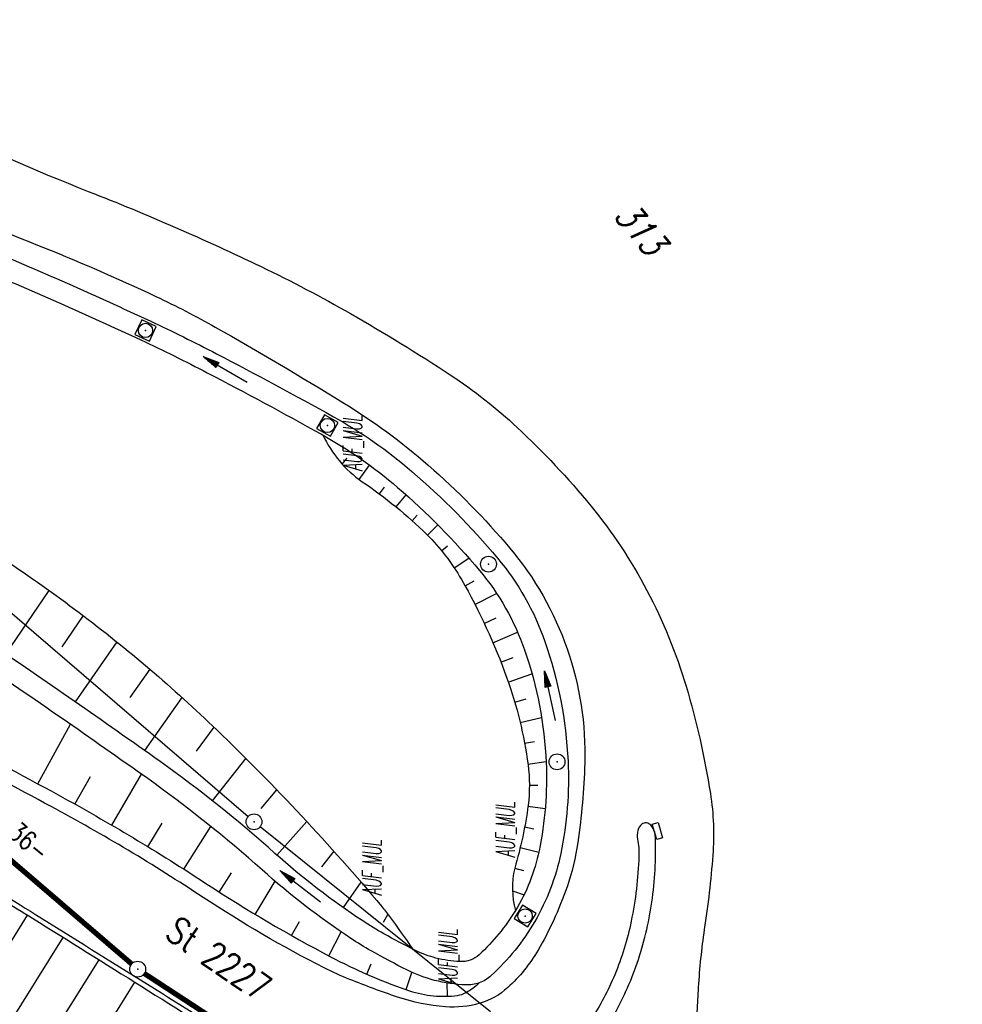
# Model space of a CAD drawing. Extents: x 448150 to 449332, y 437108 to 438384.
# Tile 132 of 172: x 448883 to 448972, y 437683 to 437776. Entities that reach past the tile are written whole.
import ezdxf

# ---------------------------------------------------------------- set-up
doc = ezdxf.new("R2010")
doc.units = 0
doc.header["$LTSCALE"] = 2
doc.header["$MEASUREMENT"] = 0
doc.linetypes.add('AUSGEZOGEN', pattern=[0])
doc.layers.get('0').update_dxf_attribs({"linetype": 'AUSGEZOGEN'})
for name, color, linetype in [('212-ABSTAND', 8, 'AUSGEZOGEN'), ('212-FLSTNR', 8, 'AUSGEZOGEN'), ('212-GRENZL', 8, 'AUSGEZOGEN'), ('212-GRENZL-BAB', 7, 'AUSGEZOGEN'), ('212-GRENZP', 8, 'AUSGEZOGEN'), ('212-GRENZP-BAB', 7, 'AUSGEZOGEN'), ('ANMERKUNG', 7, 'CONTINUOUS'), ('BOESCHG', 250, 'AUSGEZOGEN'), ('FBRTOP', 250, 'AUSGEZOGEN'), ('MULDE', 250, 'AUSGEZOGEN'), ('PFEILTOP', 200, 'AUSGEZOGEN'), ('SCHLITZRINNE', 200, 'AUSGEZOGEN'), ('SCHRIFT', 7, 'AUSGEZOGEN'), ('SCHSYMBOL', 200, 'AUSGEZOGEN'), ('STRASSE', 250, 'AUSGEZOGEN')]:
    doc.layers.add(name, color=color, linetype=linetype)
doc.styles.add('ROMANS', font='romans.shx', dxfattribs={"width": 0.8})

# ---------------------------------------------------------------- blocks, each defined once
blk = doc.blocks.new('30S')
at = {"color": 0}
for p, q in [((-0.751, -0.583), (-0.751, 0)), ((-0.751, 0), (0.751, 0)), ((0.751, 0), (0.751, -0.583)), ((0.751, -0.583), (-0.751, -0.583))]:
    blk.add_line(p, q, dxfattribs=at)
blk.add_point((0, 0), dxfattribs=at)
blk = doc.blocks.new('20')
blk.add_lwpolyline([(-0.754, -0.751), (0.754, -0.751), (0.754, 0.75), (-0.754, 0.75)], close=True)
blk.add_circle((0, 0), 0.676)
blk.add_point((0, 0))
blk = doc.blocks.new('GST')
at = {"color": 0}
blk.add_circle((0, 0), 0.75, dxfattribs=at)
blk.add_point((0, 0), dxfattribs=at)
blk = doc.blocks.new('10')
blk.add_blockref('GST', (0, 0))
blk = doc.blocks.new('PFEIL2')
at = {"color": 0}
for p, q in [((0.88, 0.002), (-2.401, -0.012)), ((0.881, -0.271), (0.879, 0.276)), ((0.879, 0.276), (2.429, 0.009)), ((0.911, 0.27), (0.879, 0.265)), ((0.965, 0.261), (0.879, 0.246)), ((1.019, 0.252), (0.879, 0.228)), ((1.073, 0.242), (0.879, 0.209)), ((1.127, 0.233), (0.879, 0.191)), ((1.181, 0.224), (0.879, 0.172)), ((1.235, 0.214), (0.879, 0.154)), ((1.289, 0.205), (0.879, 0.135)), ((1.343, 0.196), (0.879, 0.117)), ((1.397, 0.187), (0.879, 0.098)), ((1.451, 0.177), (0.879, 0.08)), ((1.505, 0.168), (0.879, 0.061)), ((1.559, 0.159), (0.88, 0.043)), ((1.613, 0.149), (0.88, 0.024)), ((1.668, 0.14), (0.88, 0.006)), ((1.722, 0.131), (0.88, -0.013)), ((1.776, 0.121), (0.88, -0.031)), ((1.83, 0.112), (0.88, -0.05)), ((1.884, 0.103), (0.88, -0.068)), ((1.938, 0.094), (0.88, -0.087)), ((1.992, 0.084), (0.88, -0.105)), ((2.046, 0.075), (0.88, -0.124)), ((2.1, 0.066), (0.88, -0.142)), ((2.154, 0.056), (0.88, -0.161)), ((2.208, 0.047), (0.88, -0.179)), ((2.262, 0.038), (0.881, -0.198)), ((2.316, 0.029), (0.881, -0.216)), ((2.37, 0.019), (0.881, -0.235)), ((2.424, 0.01), (0.881, -0.253)), ((2.429, 0.009), (0.881, -0.271))]:
    blk.add_line(p, q, dxfattribs=at)

msp = doc.modelspace()

# ---------------------------------------------------------------- hatches: boundary and pattern name
at = {"layer": 'SCHLITZRINNE'}
h = msp.add_hatch(dxfattribs=at)
h.set_pattern_fill('_USER', color=256, scale=1.5, angle=45, style=0, pattern_type=0)
h.set_pattern_definition([(0.19809, (448696.2442, 437758.0261), (-0.005186, 1.499991), [])])
edge = h.paths.add_edge_path()
edge.add_arc((450103.943, 439168.643), 1992.851, 225.253931, 225.326505)
edge.add_arc((450104.379, 439169.084), 1993.471, 225.326505, 225.685513)
edge.add_arc((450114.112, 439179.052), 2007.404, 225.685514, 226.043274)
edge.add_arc((450116.374, 439181.397), 2010.661, 226.043274, 226.400342)
edge.add_arc((450108.345, 439172.967), 1999.019, 226.400342, 226.758448)
edge.add_arc((450107.359, 439171.918), 1997.58, 226.758448, 227.116898)
edge.add_arc((450114.22, 439179.306), 2007.663, 227.116898, 227.474446)
edge.add_arc((450112.044, 439176.933), 2004.443, 227.474446, 227.83238)
edge.add_arc((450107.824, 439172.273), 1998.156, 227.83238, 228.190877)
edge.add_arc((450107.663, 439172.094), 1997.915, 228.190877, 228.549748)
edge.add_arc((450107.034, 439171.381), 1996.965, 228.549748, 228.908704)
edge.add_arc((450111.572, 439176.585), 2003.869, 228.908704, 229.265964)
edge.add_arc((450119.093, 439185.318), 2015.394, 229.265964, 229.6222)
edge.add_arc((450115.134, 439180.663), 2009.284, 229.6222, 229.979919)
edge.add_arc((450101.808, 439164.793), 1988.56, 229.979919, 230.339497)
edge.add_arc((450135.905, 439205.921), 2041.985, 230.339497, 230.699144)
edge.add_arc((450015.788, 439059.171), 1852.343, 230.699144, 231.076753)
edge.add_arc((450440.038, 439584.513), 2527.6, 231.076753, 231.41321)
edge.add_arc((449605.176, 438538.206), 1189.037, 231.413211, 231.903765)
edge.add_arc((451876.599, 441435.451), 4870.53, 231.903765, 232.054115)
edge.add_arc((449764.385, 438726.671), 1435.572, 232.054115, 232.331051)
edge.add_arc((663048.573, 714993.472), 350453.466, 232.33105148, 232.33182369)
edge.add_arc((452105.708, 441751.773), 5260.885, 232.331837, 232.33814)
edge.add_arc((1083717.784, 1260087.558), 1038995.508, 232.338139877, 232.338829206)
edge.add_arc((362297.748, 325361.769), 141749.668, 52.33595822, 52.34101086, ccw=False)
edge.add_arc((130991.073, 25697.409), 520301.522, 52.33458173, 52.33595822, ccw=False)
edge.add_arc((597397.743, 629905.021), 242982.187, 232.33379622, 232.33674373)
edge.add_arc((1091510.304, 1270060.009), 1051651.236, 232.336743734, 232.337424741)
edge.add_arc((63904.407, -61307.138), 630166.935, 52.33651599, 52.337652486, ccw=False)
edge.add_line((448950.678, 437541.271), (448965.933, 437529.496))
edge.add_arc((450103.943, 439168.643), 1993.351, 225.253931, 225.326505)
edge.add_arc((450104.379, 439169.084), 1993.971, 225.326505, 225.633952)
h = msp.add_hatch(dxfattribs=at)
h.set_pattern_fill('_USER', color=256, scale=1.5, angle=45, style=0, pattern_type=0)
h.set_pattern_definition([(1.0848, (448717.7677, 437736.8698), (-0.0283982, 1.4997312), [])])
edge = h.paths.add_edge_path()
edge.add_arc((450104.379, 439169.084), 1993.971, 225.677136, 225.685513)
edge.add_arc((450114.112, 439179.052), 2007.904, 225.685514, 226.043274)
edge.add_arc((450116.374, 439181.397), 2011.161, 226.043274, 226.348764)
edge.add_arc((450103.943, 439168.643), 1992.851, 225.253931, 225.326505)
edge.add_arc((450104.379, 439169.084), 1993.471, 225.326505, 225.685513)
edge.add_arc((450114.112, 439179.052), 2007.404, 225.685514, 226.043274)
edge.add_arc((450116.374, 439181.397), 2010.661, 226.043274, 226.400342)
edge.add_arc((450108.345, 439172.967), 1999.019, 226.400342, 226.758448)
edge.add_arc((450107.359, 439171.918), 1997.58, 226.758448, 227.116898)
edge.add_arc((450114.22, 439179.306), 2007.663, 227.116898, 227.474446)
edge.add_arc((450112.044, 439176.933), 2004.443, 227.474446, 227.83238)
edge.add_arc((450107.824, 439172.273), 1998.156, 227.83238, 228.190877)
edge.add_arc((450107.663, 439172.094), 1997.915, 228.190877, 228.549748)
edge.add_arc((450107.034, 439171.381), 1996.965, 228.549748, 228.908704)
edge.add_arc((450111.572, 439176.585), 2003.869, 228.908704, 229.265964)
edge.add_arc((450119.093, 439185.318), 2015.394, 229.265964, 229.6222)
edge.add_arc((450115.134, 439180.663), 2009.284, 229.6222, 229.979919)
edge.add_arc((450101.808, 439164.793), 1988.56, 229.979919, 230.339497)
edge.add_arc((450135.905, 439205.921), 2041.985, 230.339497, 230.699144)
edge.add_arc((450015.788, 439059.171), 1852.343, 230.699144, 231.076753)
edge.add_arc((450440.038, 439584.513), 2527.6, 231.076753, 231.41321)
edge.add_arc((449605.176, 438538.206), 1189.037, 231.413211, 231.903765)
edge.add_arc((451876.599, 441435.451), 4870.53, 231.903765, 232.054115)
edge.add_arc((449764.385, 438726.671), 1435.572, 232.054115, 232.331051)
edge.add_arc((663048.573, 714993.472), 350453.466, 232.33105148, 232.33182369)
edge.add_arc((452105.708, 441751.773), 5260.885, 232.331837, 232.33814)
edge.add_arc((1083717.784, 1260087.558), 1038995.508, 232.338139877, 232.338829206)
edge.add_arc((362297.748, 325361.769), 141749.668, 52.33595822, 52.34101086, ccw=False)
edge.add_arc((130991.073, 25697.409), 520301.522, 52.33458173, 52.33595822, ccw=False)
edge.add_arc((597397.743, 629905.021), 242982.187, 232.33379622, 232.33674373)
edge.add_arc((1091510.304, 1270060.009), 1051651.236, 232.336743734, 232.337424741)
edge.add_arc((63904.407, -61307.138), 630166.935, 52.33651599, 52.337652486, ccw=False)
edge.add_line((448950.678, 437541.271), (448965.933, 437529.496))
h = msp.add_hatch(dxfattribs=at)
h.set_pattern_fill('_USER', color=256, scale=1.5, angle=45, style=0, pattern_type=0)
h.set_pattern_definition([(1.92282, (448737.9663, 437717.5835), (-0.05033, 1.4991554), [])])
edge = h.paths.add_edge_path()
edge.add_arc((450116.374, 439181.397), 2011.161, 226.391578, 226.400342)
edge.add_arc((450108.345, 439172.967), 1999.519, 226.400342, 226.758448)
edge.add_arc((450107.359, 439171.918), 1998.08, 226.758448, 227.116898)
edge.add_arc((450114.22, 439179.306), 2008.163, 227.116898, 227.474446)
edge.add_arc((450112.044, 439176.933), 2004.943, 227.474446, 227.83238)
edge.add_arc((450107.824, 439172.273), 1998.656, 227.83238, 228.068653)
edge.add_arc((450103.943, 439168.643), 1992.851, 225.253931, 225.326505)
edge.add_arc((450104.379, 439169.084), 1993.471, 225.326505, 225.685513)
edge.add_arc((450114.112, 439179.052), 2007.404, 225.685514, 226.043274)
edge.add_arc((450116.374, 439181.397), 2010.661, 226.043274, 226.400342)
edge.add_arc((450108.345, 439172.967), 1999.019, 226.400342, 226.758448)
edge.add_arc((450107.359, 439171.918), 1997.58, 226.758448, 227.116898)
edge.add_arc((450114.22, 439179.306), 2007.663, 227.116898, 227.474446)
edge.add_arc((450112.044, 439176.933), 2004.443, 227.474446, 227.83238)
edge.add_arc((450107.824, 439172.273), 1998.156, 227.83238, 228.190877)
edge.add_arc((450107.663, 439172.094), 1997.915, 228.190877, 228.549748)
edge.add_arc((450107.034, 439171.381), 1996.965, 228.549748, 228.908704)
edge.add_arc((450111.572, 439176.585), 2003.869, 228.908704, 229.265964)
edge.add_arc((450119.093, 439185.318), 2015.394, 229.265964, 229.6222)
edge.add_arc((450115.134, 439180.663), 2009.284, 229.6222, 229.979919)
edge.add_arc((450101.808, 439164.793), 1988.56, 229.979919, 230.339497)
edge.add_arc((450135.905, 439205.921), 2041.985, 230.339497, 230.699144)
edge.add_arc((450015.788, 439059.171), 1852.343, 230.699144, 231.076753)
edge.add_arc((450440.038, 439584.513), 2527.6, 231.076753, 231.41321)
edge.add_arc((449605.176, 438538.206), 1189.037, 231.413211, 231.903765)
edge.add_arc((451876.599, 441435.451), 4870.53, 231.903765, 232.054115)
edge.add_arc((449764.385, 438726.671), 1435.572, 232.054115, 232.331051)
edge.add_arc((663048.573, 714993.472), 350453.466, 232.33105148, 232.33182369)
edge.add_arc((452105.708, 441751.773), 5260.885, 232.331837, 232.33814)
edge.add_arc((1083717.784, 1260087.558), 1038995.508, 232.338139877, 232.338829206)
edge.add_arc((362297.748, 325361.769), 141749.668, 52.33595822, 52.34101086, ccw=False)
edge.add_arc((130991.073, 25697.409), 520301.522, 52.33458173, 52.33595822, ccw=False)
edge.add_arc((597397.743, 629905.021), 242982.187, 232.33379622, 232.33674373)
edge.add_arc((1091510.304, 1270060.009), 1051651.236, 232.336743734, 232.337424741)
edge.add_arc((63904.407, -61307.138), 630166.935, 52.33651599, 52.337652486, ccw=False)
edge.add_line((448950.678, 437541.271), (448965.933, 437529.496))
h = msp.add_hatch(dxfattribs=at)
h.set_pattern_fill('_USER', color=256, scale=1.5, angle=45, style=0, pattern_type=0)
h.set_pattern_definition([(5.43336, (448830.8072, 437635.437), (-0.142032, 1.4932605), [])])
edge = h.paths.add_edge_path()
edge.add_arc((450115.134, 439180.663), 2009.784, 229.703318, 229.979919)
edge.add_arc((450101.808, 439164.793), 1989.06, 229.979919, 230.339497)
edge.add_arc((450135.905, 439205.921), 2042.485, 230.339497, 230.699144)
edge.add_arc((450015.788, 439059.171), 1852.843, 230.699144, 231.076753)
edge.add_arc((450440.038, 439584.513), 2528.1, 231.076753, 231.211068)
edge.add_arc((450103.943, 439168.643), 1992.851, 225.253931, 225.326505)
edge.add_arc((450104.379, 439169.084), 1993.471, 225.326505, 225.685513)
edge.add_arc((450114.112, 439179.052), 2007.404, 225.685514, 226.043274)
edge.add_arc((450116.374, 439181.397), 2010.661, 226.043274, 226.400342)
edge.add_arc((450108.345, 439172.967), 1999.019, 226.400342, 226.758448)
edge.add_arc((450107.359, 439171.918), 1997.58, 226.758448, 227.116898)
edge.add_arc((450114.22, 439179.306), 2007.663, 227.116898, 227.474446)
edge.add_arc((450112.044, 439176.933), 2004.443, 227.474446, 227.83238)
edge.add_arc((450107.824, 439172.273), 1998.156, 227.83238, 228.190877)
edge.add_arc((450107.663, 439172.094), 1997.915, 228.190877, 228.549748)
edge.add_arc((450107.034, 439171.381), 1996.965, 228.549748, 228.908704)
edge.add_arc((450111.572, 439176.585), 2003.869, 228.908704, 229.265964)
edge.add_arc((450119.093, 439185.318), 2015.394, 229.265964, 229.6222)
edge.add_arc((450115.134, 439180.663), 2009.284, 229.6222, 229.979919)
edge.add_arc((450101.808, 439164.793), 1988.56, 229.979919, 230.339497)
edge.add_arc((450135.905, 439205.921), 2041.985, 230.339497, 230.699144)
edge.add_arc((450015.788, 439059.171), 1852.343, 230.699144, 231.076753)
edge.add_arc((450440.038, 439584.513), 2527.6, 231.076753, 231.41321)
edge.add_arc((449605.176, 438538.206), 1189.037, 231.413211, 231.903765)
edge.add_arc((451876.599, 441435.451), 4870.53, 231.903765, 232.054115)
edge.add_arc((449764.385, 438726.671), 1435.572, 232.054115, 232.331051)
edge.add_arc((663048.573, 714993.472), 350453.466, 232.33105148, 232.33182369)
edge.add_arc((452105.708, 441751.773), 5260.885, 232.331837, 232.33814)
edge.add_arc((1083717.784, 1260087.558), 1038995.508, 232.338139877, 232.338829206)
edge.add_arc((362297.748, 325361.769), 141749.668, 52.33595822, 52.34101086, ccw=False)
edge.add_arc((130991.073, 25697.409), 520301.522, 52.33458173, 52.33595822, ccw=False)
edge.add_arc((597397.743, 629905.021), 242982.187, 232.33379622, 232.33674373)
edge.add_arc((1091510.304, 1270060.009), 1051651.236, 232.336743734, 232.337424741)
edge.add_arc((63904.407, -61307.138), 630166.935, 52.33651599, 52.337652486, ccw=False)
edge.add_line((448950.678, 437541.271), (448965.933, 437529.496))

# ---------------------------------------------------------------- linework, layer by layer
at = {"layer": '212-GRENZL'}
for p, q in [((448904.242, 437700.549), (448880.818, 437720.721)), ((448927.206, 437682.06), (448905.394, 437699.59))]:
    msp.add_line(p, q, dxfattribs=at)
at = {"layer": '212-GRENZL-BAB', "const_width": 0.5, "flags": 128}
for points in [[(448856.179, 437718.441), (448893.231, 437686.599)], [(448894.428, 437685.7), (448932.572, 437660.74)]]:
    msp.add_lwpolyline(points, dxfattribs=at)
at = {"layer": 'BOESCHG'}
for p, q in [((448913.161, 437733.945), (448913.642, 437734.523)), ((448914.758, 437732.495), (448915.758, 437733.851)), ((448916.685, 437731.125), (448917.158, 437731.76)), ((448918.261, 437729.893), (448919.204, 437731.045)), ((448919.777, 437728.59), (448920.253, 437729.118)), ((448921.231, 437727.217), (448922.21, 437728.203)), ((448922.576, 437725.738), (448923.137, 437726.199)), ((448923.764, 437724.13), (448925.153, 437725.052)), ((448924.791, 437722.415), (448925.672, 437722.905)), ((448885.389, 437721.991), (448881.287, 437715.957)), ((448925.734, 437720.651), (448927.781, 437721.701)), ((448888.639, 437719.594), (448886.614, 437716.647)), ((448926.616, 437718.856), (448927.735, 437719.383)), ((448927.438, 437717.033), (448929.768, 437718.035)), ((448891.824, 437717.105), (448887.88, 437711.427)), ((448928.197, 437715.183), (448929.356, 437715.636)), ((448894.94, 437714.524), (448893.05, 437711.83)), ((448928.892, 437713.308), (448931.133, 437714.088)), ((448897.987, 437711.849), (448894.429, 437706.831)), ((448929.502, 437711.403), (448930.573, 437711.717)), ((448930.016, 437709.471), (448932.036, 437709.954)), ((448884.352, 437703.661), (448887.421, 437709.309)), ((448901.022, 437709.026), (448899.349, 437706.762)), ((448930.432, 437707.515), (448931.371, 437707.69)), ((448904.026, 437706.088), (448900.856, 437702.07)), ((448930.749, 437705.54), (448932.469, 437705.772)), ((448887.86, 437701.739), (448889.317, 437704.351)), ((448891.334, 437699.756), (448894.148, 437704.578)), ((448930.887, 437703.547), (448931.694, 437703.547)), ((448906.956, 437703.108), (448905.457, 437701.326)), ((448930.753, 437701.553), (448932.387, 437701.337)), ((448894.768, 437697.706), (448896.124, 437699.928)), ((448898.162, 437695.589), (448900.729, 437699.617)), ((448909.801, 437700.102), (448906.976, 437696.92)), ((448930.439, 437699.578), (448931.293, 437699.419)), ((448912.367, 437697.286), (448911.204, 437695.818)), ((448930.02, 437697.623), (448931.778, 437697.197)), ((448901.52, 437693.416), (448902.679, 437695.223)), ((448929.498, 437695.692), (448930.315, 437695.448)), ((448904.918, 437691.305), (448906.802, 437694.437)), ((448914.94, 437694.36), (448913.243, 437691.954)), ((448929.284, 437693.521), (448930.385, 437693.16)), ((448878.146, 437682.819), (448883.362, 437691.239)), ((448917.494, 437691.307), (448917.041, 437690.534)), ((448908.374, 437689.292), (448909.124, 437690.623)), ((448911.887, 437687.379), (448913.074, 437689.635)), ((448876.25, 437672.325), (448886.754, 437689.119)), ((448884.889, 437678.603), (448890.145, 437686.997)), ((448915.486, 437685.635), (448915.92, 437686.616)), ((448919.21, 437684.178), (448919.763, 437685.81)), ((448883.015, 437668.089), (448893.535, 437684.874)), ((448923.136, 437683.549), (448923.091, 437684.806))]:
    msp.add_line(p, q, dxfattribs=at)
for points in [[(448807.869, 437744.872, 0.052351), (448810.649, 437740.423, 0.0631), (448813.742, 437737.354, 0.000849), (448815.258, 437736.192, 0.007582), (448815.43, 437736.065, 0.007727), (448817.41, 437734.692, 0.035163), (448817.87, 437734.428, 0.013943), (448821.91, 437732.612, -0.00272), (448842.818, 437723.772, -0.000108), (448854.807, 437718.623, -0.000365), (448858.346, 437717.099, -0.017771), (448864.911, 437713.985, -0.00534), (448886.252, 437702.627, -0.020126), (448900.348, 437694.177, 0.024345), (448912.063, 437687.288, 0.01912), (448916.003, 437685.411, 0.022006), (448919.549, 437684.066, 0.055578), (448921.811, 437683.59, 0.05661), (448924.081, 437683.628, 0.098588), (448924.872, 437683.896, 0.052365), (448926.137, 437684.813)], [(448823.462, 437722.926, -0.011868), (448843.909, 437713.936, -0.023527), (448853.881, 437708.681, -0.000648), (448880.936, 437692.707, -0.005983), (448883.845, 437690.937, -0.000674), (448904.498, 437677.991, -0.000976), (448918.725, 437669.007, -0.002135), (448932.329, 437660.298, 0.005284)]]:
    msp.add_lwpolyline(points, format="xyb", dxfattribs=at)
at = {"layer": 'BOESCHG', "flags": 128}
for points in [[(448831.191, 437744.383, -0.012671), (448837.055, 437743.728, -0.028985), (448839.588, 437743.229, -0.010188), (448850.618, 437740.143, -0.018675), (448856.53, 437738.114, -0.023715), (448863.667, 437734.967, -0.016132), (448873.753, 437729.522, -0.029646), (448888.257, 437719.883, -0.030147), (448901.288, 437708.771, -0.013271), (448909.331, 437700.607, -0.013347), (448916.884, 437692.075, -0.017032), (448917.639, 437691.11, -0.005479), (448919.85, 437688.006)], [(448915.054, 437732.282, -0.046215), (448921.175, 437727.274, -0.068317), (448924.448, 437723.024, -0.043717), (448928.76, 437713.682, -0.053234), (448930.76, 437705.465, -0.065304), (448930.767, 437701.654, -0.040653), (448929.496, 437695.682)]]:
    msp.add_lwpolyline(points, format="xyb", dxfattribs=at)
at = {"layer": 'BOESCHG'}
for centre, radius, start, end in [((448921.359, 437741.366), 11.057, 204.97737, 235.23739), ((448937.412, 437693.815), 8.133, 166.72776, 195.32856)]:
    msp.add_arc(centre, radius, start, end, dxfattribs=at)
at = {"layer": 'FBRTOP'}
for points in [[(448875.411, 437623.641, 0.00214), (448883.327, 437617.381, 0.000657), (448893.314, 437609.572, 0.001208), (448898.757, 437605.348, 0.000003), (448902.464, 437602.487, 0.000028), (448902.917, 437602.137, 0.000003), (448912.812, 437594.5, -0.000022), (448922.707, 437586.863, -0.000006), (448932.602, 437579.224, 0.000013), (448942.498, 437571.586, 0.000003), (448952.392, 437563.949, -0.000005), (448962.287, 437556.312, -0.000002), (448991.973, 437533.398, 0.000001), (449021.658, 437510.484, 0), (449059.524, 437481.257, 0), (449100.819, 437449.382, 0.000002), (449140.4, 437418.831, -0.000003), (449179.981, 437388.28, -0.000002), (449197.089, 437375.075, 0.000004)], [(448881.988, 437575.026, 0.000003), (448891.884, 437567.387, -0.000022), (448901.78, 437559.749, -0.000006), (448911.675, 437552.112, 0.000013), (448921.57, 437544.474, 0.000003), (448931.465, 437536.836, -0.000005), (448941.36, 437529.199, 0), (448949.808, 437522.678, 0.000001)]]:
    msp.add_lwpolyline(points, format="xyb", dxfattribs=at)
at = {"layer": 'FBRTOP', "const_width": 0.5}
for points in [[(448874.037, 437605.603, 0.000656), (448884.088, 437597.744, 0.001208), (448889.562, 437593.497, 0.000003), (448893.294, 437590.616, 0.000028), (448893.751, 437590.263, 0.000003), (448903.647, 437582.626, -0.000022), (448913.542, 437574.988, -0.000006), (448923.437, 437567.35, 0.000013), (448933.332, 437559.712, 0.000003), (448943.227, 437552.075, -0.000005), (448953.122, 437544.437, -0.000002), (448982.808, 437521.524, 0.000001), (449012.493, 437498.61, 0), (449050.358, 437469.383, 0), (449091.654, 437437.508, 0.000002), (449131.235, 437406.957, -0.000003), (449170.816, 437376.406, -0.000001), (449185.277, 437365.244, 0.000004)], [(448881.488, 437615.035, 0.000657), (448891.481, 437607.222, 0.001208), (448896.936, 437602.99, 0.000003), (448900.643, 437600.128, 0.000028), (448901.097, 437599.778, 0.000003), (448910.992, 437592.141, -0.000022), (448920.886, 437584.504, -0.000006), (448930.781, 437576.866, 0.000013), (448940.677, 437569.227, 0.000003), (448950.572, 437561.59, -0.000005), (448960.466, 437553.953, -0.000002), (448990.152, 437531.039)], [(449098.999, 437447.023, 0.000002), (449138.58, 437416.472, -0.000003), (449178.161, 437385.922, -0.000002), (449194.742, 437373.122, 0.000004)]]:
    msp.add_lwpolyline(points, format="xyb", dxfattribs=at)
at = {"layer": 'MULDE'}
for points in [[(448873.645, 437756.256, -0.006709), (448877.749, 437755.029, -0.023274), (448878.91, 437754.605, -0.004816), (448887.115, 437751.073, -0.004986), (448894.972, 437747.505, -0.011306), (448901.257, 437744.401, -0.006302), (448912.329, 437738.439, -0.051226), (448919.754, 437733.261, -0.04013), (448927.865, 437725.05, -0.091478), (448932.348, 437717.16, -0.071614), (448934.543, 437705.816, -0.063219), (448933.859, 437697.065, -0.080734), (448931.396, 437690.629, -0.075222), (448927.278, 437685.503, -0.100482), (448926.137, 437684.813, -0.05161)], [(448873.047, 437754.348, -0.006656), (448877.073, 437753.144, -0.023232), (448878.204, 437752.731, -0.004858), (448886.306, 437749.243, -0.005003), (448894.104, 437745.703, -0.011288), (448900.382, 437742.602, -0.006432), (448911.199, 437736.773, -0.051095), (448918.402, 437731.747, -0.04061), (448926.153, 437723.886, -0.090994), (448930.429, 437716.342, -0.072483), (448932.473, 437705.682, -0.06235), (448931.804, 437697.324, -0.086218), (448929.568, 437691.665, -0.069747), (448926.134, 437687.484, -0.201392), (448924.309, 437686.825, -0.049434), (448922.039, 437687.168, -0.05154), (448920.114, 437687.875, -0.012538)], [(448920.114, 437687.875, -0.001873), (448920.047, 437687.908, -0.012538), (448917.114, 437689.461, -0.017648), (448915.1, 437690.689, -0.036645), (448906.795, 437697.082, 0.027578), (448895.922, 437705.771, 0.006111), (448879.573, 437717.121, 0.0159), (448873.102, 437721.203, 0.003534), (448864.428, 437726.215, -0.003945), (448856.661, 437730.711, -0.002347), (448850.594, 437734.327, 0.006072), (448848.238, 437735.706, 0.006329), (448846.435, 437736.703, 0.00398), (448843.536, 437738.229, 0.003273), (448837.704, 437741.191, 0.003406), (448832.062, 437743.963, 0.000256), (448831.191, 437744.383, 0.001078), (448831.001, 437744.474, 0.004757)], [(448926.137, 437684.813, -0.096718), (448924.867, 437684.621, -0.05161), (448921.91, 437685.054, -0.0553), (448919.297, 437686.034, -0.010661), (448915.9, 437687.85, -0.018302), (448913.986, 437689.021, -0.035766), (448905.575, 437695.507, 0.02739), (448894.742, 437704.155, 0.006075), (448878.452, 437715.461, 0.01589)]]:
    msp.add_lwpolyline(points, format="xyb", dxfattribs=at)
at = {"layer": 'SCHLITZRINNE'}
for points in [[(448891.307, 437587.097, 0.000003), (448901.202, 437579.459, -0.000022), (448911.098, 437571.822, -0.000006), (448920.993, 437564.184, 0.000013), (448930.888, 437556.546, 0.000003), (448940.783, 437548.908, -0.000005), (448950.678, 437541.271, -0.000001), (448965.933, 437529.496, 0.000001)], [(448701.044, 437753.253, 0.000317), (448702.838, 437751.477, 0.001566), (448711.748, 437742.723, 0.001561), (448720.744, 437733.994, 0.001558), (448729.791, 437725.325, 0.001563), (448738.866, 437716.737, 0.001564), (448747.996, 437708.204, 0.00156), (448757.203, 437699.707, 0.001562), (448766.458, 437691.272, 0.001564), (448775.751, 437682.908, 0.001566), (448785.104, 437674.595, 0.001566), (448794.507, 437666.343, 0.001559), (448803.95, 437658.16, 0.001554), (448813.47, 437650.012, 0.001561), (448823.052, 437641.915, 0.001569), (448832.635, 437633.92, 0.001569), (448842.528, 437625.771, 0.001648), (448852, 437618.069, 0.001468), (448863.575, 437608.778, 0.00214), (448871.559, 437602.463, 0.000656), (448881.628, 437594.59, 0.001208), (448887.11, 437590.337, 0.000003), (448890.849, 437587.45, 0.000028)]]:
    msp.add_lwpolyline(points, format="xyb", dxfattribs=at)
at = {"layer": 'STRASSE'}
for points in [[(448846.749, 437781.533, 0.019411), (448855.961, 437775.823, 0.008977), (448863.503, 437771.721, 0.00653), (448874.04, 437766.407, 0.020004), (448889.122, 437759.779, -0.018459), (448905.489, 437752.647, -0.017985), (448913.953, 437748.199, -0.01552), (448923.394, 437742.4, -0.042138), (448929.735, 437737.417, -0.033367), (448936.7, 437729.996, -0.050345), (448942.02, 437721.988, -0.049336), (448945.725, 437712.905, -0.032967), (448948.025, 437702.75, -0.058829), (448948.255, 437696.906, -0.017764), (448947.45, 437689.857, 0.022949), (448946.883, 437684.393, 0.000908), (448946.754, 437682.081, 0.006919), (448946.742, 437681.777, 0.015283), (448946.747, 437680.714, 0.009177), (448946.841, 437678.946, 0.019132), (448946.926, 437678.18, 0.005164), (448947.376, 437675.362, 0.026397), (448947.944, 437672.841, 0.036039)], [(448873.484, 437759.4, 0.016208), (448884.163, 437754.749, -0.015247), (448895.523, 437749.828, -0.019115), (448901.148, 437746.917, -0.008634), (448913.22, 437739.795, -0.04192), (448921.313, 437733.844, -0.038194), (448929.037, 437725.982, -0.091589), (448934.46, 437716.457, -0.091514), (448936.125, 437705.614, -0.027995), (448935.478, 437698.124, -0.048638), (448934.451, 437693.913, -0.023066), (448933.156, 437690.695, -0.025498), (448931.707, 437687.91, -0.075368), (448928.83, 437684.361, -0.114507), (448926.188, 437682.879, -0.089933), (448922.935, 437682.54, -0.063323), (448918.402, 437683.469, -0.012665), (448913.893, 437685.135, -0.022823), (448911.462, 437686.235, -0.028302), (448899.998, 437692.908, 0.022386), (448885.609, 437701.512, 0.003002), (448865.564, 437712.157, 0.007891)], [(448811.178, 437728.091, 0.00091), (448814.54, 437726.799, 0.002094), (448816.003, 437726.246, 0.000623), (448820.38, 437724.62, -0.000809), (448823.751, 437723.367, -0.019786), (448839.231, 437716.874, -0.019805), (448854.135, 437709.184, -0.005461), (448868.396, 437700.889, -0.004887), (448884.134, 437691.292, -0.000471), (448905.312, 437678.065, -0.000732), (448918.904, 437669.531, -0.002133), (448932.538, 437660.861, 0.005143)]]:
    msp.add_lwpolyline(points, format="xyb", dxfattribs=at)
msp.add_lwpolyline([(448935.228, 437677.037, 0.067285), (448937.856, 437680.057, 0.048373), (448940.447, 437684.972, 0.046785), (448942.152, 437690.585, 0.044847), (448942.835, 437696.666, 0.015628), (448942.817, 437698.599, 0.057536), (448942.736, 437699.119, 0.114137), (448942.398, 437699.741, 0.174335), (448941.985, 437699.967, 0.219713), (448941.524, 437699.836, 0.149627), (448941.157, 437699.256, 0.115548), (448941.127, 437698.435, -0.057078), (448941.256, 437696.793, -0.041611), (448940.526, 437690.648, -0.048621), (448938.967, 437685.583, -0.046537), (448936.689, 437681.299, -0.055775), (448934.1, 437678.182, -0.05652), (448933.462, 437677.694, 0.107558), (448933.152, 437677.403, 0.242107), (448933.076, 437676.807, 0.221985), (448933.535, 437676.348, 0.096148), (448934.012, 437676.272, 0.115538), (448934.401, 437676.378, 0.04455), (448934.587, 437676.501, 0.011865)], format="xyb", close=True, dxfattribs=at)

# ---------------------------------------------------------------- block references
at = {"layer": '212-GRENZP', "rotation": 309.7713901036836}
msp.add_blockref('GST', (448904.81, 437700.061), dxfattribs=at)
at = {"layer": '212-GRENZP-BAB', "rotation": 309.7713901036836}
msp.add_blockref('GST', (448893.8, 437686.11), dxfattribs=at)
at = {"layer": 'PFEILTOP'}
for p, rotation in [((448902.086, 437742.904), 149.4406953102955), ((448932.822, 437712), 101.9833872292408), ((448909.192, 437693.955), 142.0339822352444)]:
    msp.add_blockref('PFEIL2', p, dxfattribs=dict(at, rotation=rotation))
at = {"layer": 'SCHSYMBOL'}
for name, p, rotation in [('20', (448894.538, 437746.604), 65.0123943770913), ('20', (448911.764, 437737.606), 60.98577626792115), ('30S', (448942.736, 437699.119), 106.3353413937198), ('20', (448930.482, 437691.147), 328.6660205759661)]:
    msp.add_blockref(name, p, dxfattribs=dict(at, rotation=rotation))
for p in [(448927.009, 437724.468), (448933.508, 437705.749)]:
    msp.add_blockref('10', p, dxfattribs=at)

# ---------------------------------------------------------------- texts
at = {"layer": '212-ABSTAND', "insert": (448881.727, 437699.718), "char_height": 1.8, "attachment_point": 5, "rotation": 319.32444, "style": 'ROMANS'}
msp.add_mtext('-50.36-', dxfattribs=at)
at = {"layer": '212-FLSTNR', "style": 'ROMANS', "oblique": 15, "width": 0.8}
msp.add_text('313', height=2.5, rotation=309.77139, dxfattribs=at).set_placement((448938.8, 437757.44))
at = {"layer": 'ANMERKUNG', "style": 'ROMANS', "oblique": 7, "width": 0.5}
for p in [(448915.054, 437733.282), (448929.496, 437696.682), (448916.884, 437693.075), (448924.081, 437684.628)]:
    msp.add_text('AUF_MUL', height=1.8, rotation=90, dxfattribs=at).set_placement(p)
at = {"layer": 'SCHRIFT', "style": 'ROMANS', "width": 0.8}
msp.add_text('St 2227', height=2.5, rotation=325.54362, dxfattribs=at).set_placement((448896.252, 437689.168))

doc.saveas('drawing.dxf')
